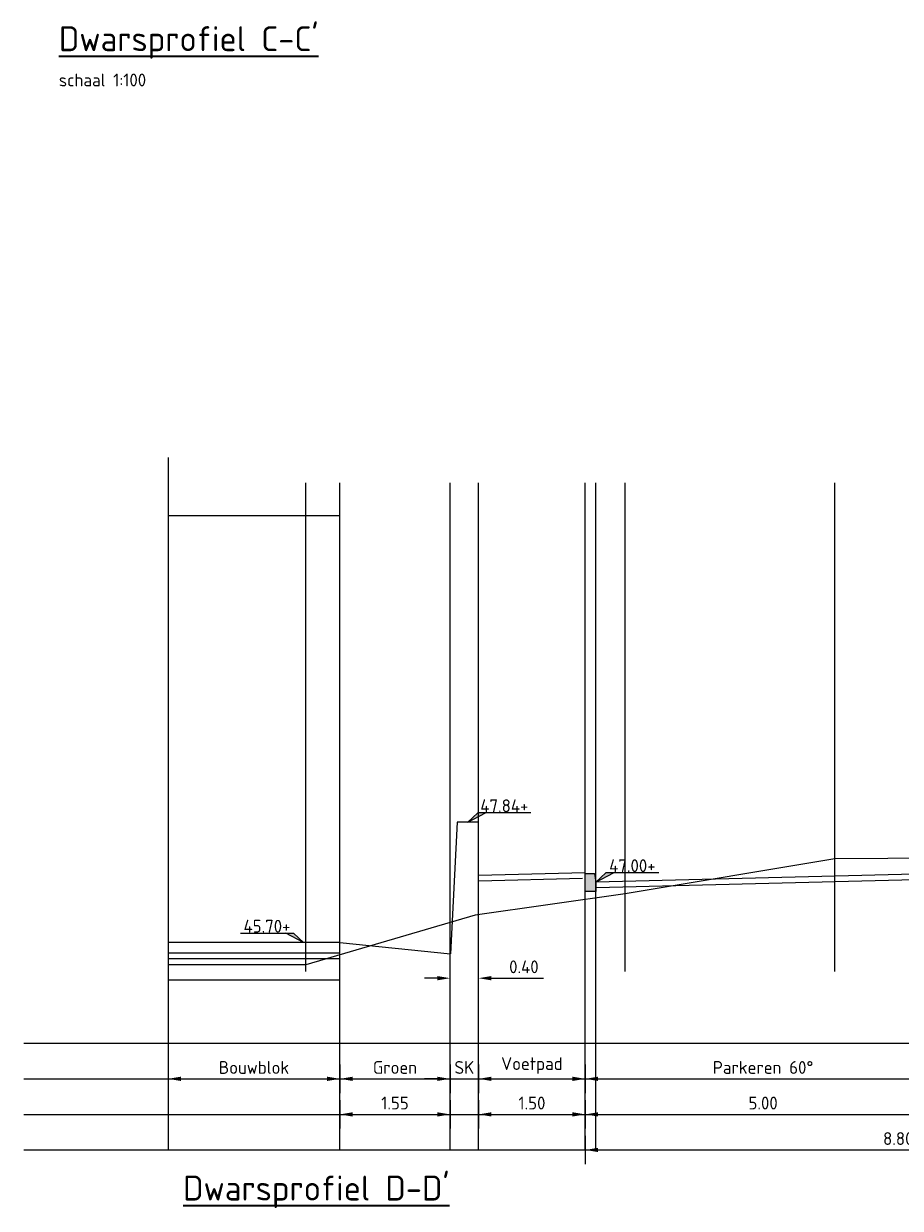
# Model space of a CAD drawing. Header units: metres. Extents: x 186340 to 190086, y 444329 to 445139.
# Tile 27 of 62: x 188586 to 188598, y 445018 to 445034. Entities that reach past the tile are written whole.
import ezdxf
from ezdxf.enums import TextEntityAlignment as Align

# ---------------------------------------------------------------- set-up
doc = ezdxf.new("R2010")
doc.units = ezdxf.units.M
doc.layers.get('0').update_dxf_attribs({"lineweight": 25})
doc.layers.get('Defpoints').update_dxf_attribs({"color": 5, "lineweight": 25})
doc.layers.add('B-WE-GR-MAAIVELD-GD', color=7, linetype='Continuous', lineweight=18, true_color=0x3f7f00)
for name, color, linetype, lineweight in [('N-WE-AL-HOOGTELABEL-SD', 7, 'Continuous', 25), ('N-WE-VH-ONTWERPLIJN-GD', 7, 'Continuous', 25), ('X-XX-AL-MAATVOERING-M', 7, 'Continuous', 18), ('X-XX-AL-T18D', 10, 'Continuous', 18), ('X-XX-AL-T35D', 50, 'Continuous', 35)]:
    doc.layers.add(name, color=color, linetype=linetype, lineweight=lineweight)
doc.layers.add('X-XX-AL-HULPLIJN-G', color=7, linetype='Continuous', lineweight=18, true_color=0xff7f9f, plot=False)
doc.styles.add('NLCS-ISO', font='NLCS-ISO.ttf')
doc.styles.add('NLCS-ISO-M100-T18', font='NLCS-ISO.ttf', dxfattribs={"height": 0.18})
doc.styles.add('NLCS-ISO-M100-T35', font='NLCS-ISO.ttf', dxfattribs={"height": 0.35})
doc.dimstyles.new('NLCS-M100-T18-PIJL_L2_H1', dxfattribs={"dimscale": 0.1, "dimtxt": 0.18, "dimasz": 1.8, "dimexe": 2, "dimexo": 2, "dimgap": 0.7, "dimtad": 1, "dimzin": 0, "dimdsep": 46, "dimtxsty": 'NLCS-ISO-M100-T18', "dimcen": 0, "dimdle": 2, "dimclrd": 256, "dimclre": 256, "dimclrt": 256, "dimadec": 1, "dimazin": 0, "dimtfac": 1, "dimtofl": 0, "dimtmove": 0, "dimatfit": 3, "dimfxl": 2, "dimfxlon": 1, "dimtfill": 1, "dimtfillclr": 256, "dimtolj": 1, "dimtzin": 0, "dimlwd": -1, "dimlwe": -1, "dimarcsym": 0})

# ---------------------------------------------------------------- blocks, each defined once
blk = doc.blocks.new('*U24')
blk.add_lwpolyline([(-8.84, 1.31), (-1.4, 1.31), (0, 0), (-2.46, 1.31)])
blk.add_solid([(-1.4, 1.31), (-2.46, 1.31), (0, 0)])
at = {"style": 'NLCS-ISO'}
blk.add_attdef('HGT', text='', height=1.8, dxfattribs=at).set_placement((-5.12, 1.41), align=Align.CENTER)
blk = doc.blocks.new('*U25')
blk.add_lwpolyline([(8.84, 1.31), (1.4, 1.31), (0, 0), (2.46, 1.31)])
blk.add_solid([(1.4, 1.31), (2.46, 1.31), (0, 0)])
at = {"style": 'NLCS-ISO'}
blk.add_attdef('HGT', text='', height=1.8, dxfattribs=at).set_placement((5.12, 1.41), align=Align.CENTER)
blk = doc.blocks.new('*D178')
at = {"layer": 'Defpoints', "color": 0, "transparency": 16777216}
for p in [(188588.146, 445019.845), (188590.561, 445019.845), (188590.561, 445019.345)]:
    blk.add_point(p, dxfattribs=at)
at = {"layer": 'X-XX-AL-MAATVOERING-M', "transparency": 16777216}
for p, q in [((188588.146, 445019.545), (188588.146, 445019.145)), ((188590.561, 445019.545), (188590.561, 445019.145)), ((188588.326, 445019.345), (188590.381, 445019.345))]:
    blk.add_line(p, q, dxfattribs=at)
for points in [[(188588.326, 445019.375), (188588.326, 445019.315), (188588.146, 445019.345)], [(188590.381, 445019.375), (188590.381, 445019.315), (188590.561, 445019.345)]]:
    blk.add_solid(points, dxfattribs=at)
at = {"layer": 'X-XX-AL-MAATVOERING-M', "transparency": 16777216, "insert": (188589.353, 445019.505), "char_height": 0.18, "attachment_point": 5, "style": 'NLCS-ISO-M100-T18', "bg_fill": 3, "box_fill_scale": 1.1, "bg_fill_color": 256, "bg_fill_true_color": 13158600, "bg_fill_transparency": 0}
blk.add_mtext('\\A1;Bouwblok', dxfattribs=at)
blk = doc.blocks.new('*D179')
at = {"layer": 'Defpoints', "color": 0, "transparency": 16777216}
for p in [(188590.561, 445019.845), (188592.111, 445019.845), (188592.111, 445019.345)]:
    blk.add_point(p, dxfattribs=at)
at = {"layer": 'X-XX-AL-MAATVOERING-M', "transparency": 16777216}
for p, q in [((188590.561, 445019.545), (188590.561, 445019.145)), ((188592.111, 445019.545), (188592.111, 445019.145)), ((188590.741, 445019.345), (188591.931, 445019.345))]:
    blk.add_line(p, q, dxfattribs=at)
for points in [[(188590.741, 445019.375), (188590.741, 445019.315), (188590.561, 445019.345)], [(188591.931, 445019.375), (188591.931, 445019.315), (188592.111, 445019.345)]]:
    blk.add_solid(points, dxfattribs=at)
at = {"layer": 'X-XX-AL-MAATVOERING-M', "transparency": 16777216, "insert": (188591.336, 445019.505), "char_height": 0.18, "attachment_point": 5, "style": 'NLCS-ISO-M100-T18', "bg_fill": 3, "box_fill_scale": 1.1, "bg_fill_color": 256, "bg_fill_true_color": 13158600, "bg_fill_transparency": 0}
blk.add_mtext('\\A1;Groen', dxfattribs=at)
blk = doc.blocks.new('*D180')
at = {"layer": 'Defpoints', "color": 0, "transparency": 16777216}
for p in [(188592.111, 445019.845), (188592.511, 445019.845)]:
    blk.add_point(p, dxfattribs=at)
at = {"layer": 'X-XX-AL-MAATVOERING-M', "transparency": 16777216}
for p, q in [((188592.111, 445019.545), (188592.111, 445019.145)), ((188592.511, 445019.545), (188592.511, 445019.145)), ((188591.931, 445019.345), (188591.751, 445019.345)), ((188592.691, 445019.345), (188592.871, 445019.345))]:
    blk.add_line(p, q, dxfattribs=at)
for points in [[(188591.931, 445019.375), (188591.931, 445019.315), (188592.111, 445019.345)], [(188592.691, 445019.375), (188592.691, 445019.315), (188592.511, 445019.345)]]:
    blk.add_solid(points, dxfattribs=at)
at = {"layer": 'X-XX-AL-MAATVOERING-M', "transparency": 16777216, "insert": (188592.311, 445019.505), "char_height": 0.18, "attachment_point": 5, "style": 'NLCS-ISO-M100-T18', "bg_fill": 3, "box_fill_scale": 1.1, "bg_fill_color": 256, "bg_fill_true_color": 13158600, "bg_fill_transparency": 0}
blk.add_mtext('\\A1;SK', dxfattribs=at)
at = {"layer": 'Defpoints', "color": 0, "transparency": 16777216}
blk.add_point((188592.511, 445019.345), dxfattribs=at)
blk = doc.blocks.new('*D181')
at = {"layer": 'Defpoints', "color": 0, "transparency": 16777216}
for p in [(188592.511, 445019.845), (188594.011, 445019.845), (188594.011, 445019.345)]:
    blk.add_point(p, dxfattribs=at)
at = {"layer": 'X-XX-AL-MAATVOERING-M', "transparency": 16777216}
for p, q in [((188592.511, 445019.545), (188592.511, 445019.145)), ((188594.011, 445019.545), (188594.011, 445019.145)), ((188592.691, 445019.345), (188593.831, 445019.345))]:
    blk.add_line(p, q, dxfattribs=at)
for points in [[(188592.691, 445019.375), (188592.691, 445019.315), (188592.511, 445019.345)], [(188593.831, 445019.375), (188593.831, 445019.315), (188594.011, 445019.345)]]:
    blk.add_solid(points, dxfattribs=at)
at = {"layer": 'X-XX-AL-MAATVOERING-M', "transparency": 16777216, "insert": (188593.261, 445019.532), "char_height": 0.18, "attachment_point": 5, "style": 'NLCS-ISO-M100-T18', "bg_fill": 3, "box_fill_scale": 1.1, "bg_fill_color": 256, "bg_fill_true_color": 13158600, "bg_fill_transparency": 0}
blk.add_mtext('\\A1;Voetpad', dxfattribs=at)
blk = doc.blocks.new('*D182')
at = {"layer": 'Defpoints', "color": 0, "transparency": 16777216}
for p in [(188594.011, 445019.845), (188599.011, 445019.845), (188599.011, 445019.345)]:
    blk.add_point(p, dxfattribs=at)
at = {"layer": 'X-XX-AL-MAATVOERING-M', "transparency": 16777216}
for p, q in [((188594.011, 445019.545), (188594.011, 445019.145)), ((188599.011, 445019.545), (188599.011, 445019.145)), ((188594.191, 445019.345), (188598.831, 445019.345))]:
    blk.add_line(p, q, dxfattribs=at)
for points in [[(188594.191, 445019.375), (188594.191, 445019.315), (188594.011, 445019.345)], [(188598.831, 445019.375), (188598.831, 445019.315), (188599.011, 445019.345)]]:
    blk.add_solid(points, dxfattribs=at)
at = {"layer": 'X-XX-AL-MAATVOERING-M', "transparency": 16777216, "insert": (188596.511, 445019.505), "char_height": 0.18, "attachment_point": 5, "style": 'NLCS-ISO-M100-T18', "bg_fill": 3, "box_fill_scale": 1.1, "bg_fill_color": 256, "bg_fill_true_color": 13158600, "bg_fill_transparency": 0}
blk.add_mtext('\\A1;Parkeren 60%%D', dxfattribs=at)
blk = doc.blocks.new('*D185')
at = {"layer": 'Defpoints', "color": 0, "transparency": 16777216}
for p in [(188590.561, 445019.345), (188592.111, 445019.345), (188592.111, 445018.845)]:
    blk.add_point(p, dxfattribs=at)
at = {"layer": 'X-XX-AL-MAATVOERING-M', "transparency": 16777216}
for p, q in [((188590.561, 445019.045), (188590.561, 445018.645)), ((188592.111, 445019.045), (188592.111, 445018.645)), ((188590.741, 445018.845), (188591.931, 445018.845))]:
    blk.add_line(p, q, dxfattribs=at)
for points in [[(188590.741, 445018.875), (188590.741, 445018.815), (188590.561, 445018.845)], [(188591.931, 445018.875), (188591.931, 445018.815), (188592.111, 445018.845)]]:
    blk.add_solid(points, dxfattribs=at)
at = {"layer": 'X-XX-AL-MAATVOERING-M', "transparency": 16777216, "insert": (188591.336, 445019.005), "char_height": 0.18, "attachment_point": 5, "style": 'NLCS-ISO-M100-T18', "bg_fill": 3, "box_fill_scale": 1.1, "bg_fill_color": 256, "bg_fill_true_color": 13158600, "bg_fill_transparency": 0}
blk.add_mtext('\\A1;1.55', dxfattribs=at)
blk = doc.blocks.new('*D186')
at = {"layer": 'Defpoints', "color": 0, "transparency": 16777216}
for p in [(188592.511, 445020.76), (188592.111, 445019.845), (188592.511, 445019.845)]:
    blk.add_point(p, dxfattribs=at)
at = {"layer": 'X-XX-AL-MAATVOERING-M', "transparency": 16777216}
for p, q in [((188592.111, 445020.56), (188592.111, 445020.96)), ((188592.511, 445020.56), (188592.511, 445020.96)), ((188591.931, 445020.76), (188591.751, 445020.76)), ((188592.691, 445020.76), (188593.425, 445020.76))]:
    blk.add_line(p, q, dxfattribs=at)
for points in [[(188591.931, 445020.79), (188591.931, 445020.73), (188592.111, 445020.76)], [(188592.691, 445020.79), (188592.691, 445020.73), (188592.511, 445020.76)]]:
    blk.add_solid(points, dxfattribs=at)
at = {"layer": 'X-XX-AL-MAATVOERING-M', "transparency": 16777216, "insert": (188593.148, 445020.92), "char_height": 0.18, "attachment_point": 5, "style": 'NLCS-ISO-M100-T18', "bg_fill": 3, "box_fill_scale": 1.1, "bg_fill_color": 256, "bg_fill_true_color": 13158600, "bg_fill_transparency": 0}
blk.add_mtext('\\A1;0.40', dxfattribs=at)
blk = doc.blocks.new('*D187')
at = {"layer": 'Defpoints', "color": 0, "transparency": 16777216}
for p in [(188592.511, 445019.345), (188594.011, 445019.345), (188594.011, 445018.845)]:
    blk.add_point(p, dxfattribs=at)
at = {"layer": 'X-XX-AL-MAATVOERING-M', "transparency": 16777216}
for p, q in [((188592.511, 445019.045), (188592.511, 445018.645)), ((188594.011, 445019.045), (188594.011, 445018.645)), ((188592.691, 445018.845), (188593.831, 445018.845))]:
    blk.add_line(p, q, dxfattribs=at)
for points in [[(188592.691, 445018.875), (188592.691, 445018.815), (188592.511, 445018.845)], [(188593.831, 445018.875), (188593.831, 445018.815), (188594.011, 445018.845)]]:
    blk.add_solid(points, dxfattribs=at)
at = {"layer": 'X-XX-AL-MAATVOERING-M', "transparency": 16777216, "insert": (188593.261, 445019.005), "char_height": 0.18, "attachment_point": 5, "style": 'NLCS-ISO-M100-T18', "bg_fill": 3, "box_fill_scale": 1.1, "bg_fill_color": 256, "bg_fill_true_color": 13158600, "bg_fill_transparency": 0}
blk.add_mtext('\\A1;1.50', dxfattribs=at)
blk = doc.blocks.new('*D188')
at = {"layer": 'Defpoints', "color": 0, "transparency": 16777216}
for p in [(188594.011, 445019.345), (188599.011, 445019.345), (188599.011, 445018.845)]:
    blk.add_point(p, dxfattribs=at)
at = {"layer": 'X-XX-AL-MAATVOERING-M', "transparency": 16777216}
for p, q in [((188594.011, 445019.045), (188594.011, 445018.645)), ((188599.011, 445019.045), (188599.011, 445018.645)), ((188594.191, 445018.845), (188598.831, 445018.845))]:
    blk.add_line(p, q, dxfattribs=at)
for points in [[(188594.191, 445018.875), (188594.191, 445018.815), (188594.011, 445018.845)], [(188598.831, 445018.875), (188598.831, 445018.815), (188599.011, 445018.845)]]:
    blk.add_solid(points, dxfattribs=at)
at = {"layer": 'X-XX-AL-MAATVOERING-M', "transparency": 16777216, "insert": (188596.511, 445019.005), "char_height": 0.18, "attachment_point": 5, "style": 'NLCS-ISO-M100-T18', "bg_fill": 3, "box_fill_scale": 1.1, "bg_fill_color": 256, "bg_fill_true_color": 13158600, "bg_fill_transparency": 0}
blk.add_mtext('\\A1;5.00', dxfattribs=at)
blk = doc.blocks.new('*D191')
at = {"layer": 'Defpoints', "color": 0, "transparency": 16777216}
for p in [(188594.011, 445018.845), (188602.811, 445018.845), (188602.811, 445018.345)]:
    blk.add_point(p, dxfattribs=at)
at = {"layer": 'X-XX-AL-MAATVOERING-M', "transparency": 16777216}
for p, q in [((188594.011, 445018.545), (188594.011, 445018.145)), ((188602.811, 445018.545), (188602.811, 445018.145)), ((188594.191, 445018.345), (188602.631, 445018.345))]:
    blk.add_line(p, q, dxfattribs=at)
for points in [[(188594.191, 445018.375), (188594.191, 445018.315), (188594.011, 445018.345)], [(188602.631, 445018.375), (188602.631, 445018.315), (188602.811, 445018.345)]]:
    blk.add_solid(points, dxfattribs=at)
at = {"layer": 'X-XX-AL-MAATVOERING-M', "transparency": 16777216, "insert": (188598.411, 445018.505), "char_height": 0.18, "attachment_point": 5, "style": 'NLCS-ISO-M100-T18', "bg_fill": 3, "box_fill_scale": 1.1, "bg_fill_color": 256, "bg_fill_true_color": 13158600, "bg_fill_transparency": 0}
blk.add_mtext('\\A1;8.80', dxfattribs=at)

msp = doc.modelspace()

# ---------------------------------------------------------------- hatches: boundary and pattern name
msp.add_hatch(color=253).paths.add_polyline_path([(188594.161, 445022.111), (188594.161, 445021.981), (188594.011, 445021.981), (188594.011, 445022.231), (188594.141, 445022.231)])

# ---------------------------------------------------------------- linework, layer by layer
at = {"flags": 128}
msp.add_lwpolyline([(188594.161, 445022.111), (188594.161, 445021.981)], dxfattribs=at)
at = {"layer": 'B-WE-GR-MAAIVELD-GD', "flags": 128}
for points in [[(188597.521, 445022.437), (188594.571, 445021.947)], [(188604.961, 445022.487), (188597.521, 445022.437)], [(188594.571, 445021.947), (188592.461, 445021.647)], [(188592.461, 445021.647), (188590.081, 445020.947)], [(188590.081, 445020.947), (188588.146, 445020.947)]]:
    msp.add_lwpolyline(points, dxfattribs=at)
at = {"layer": 'N-WE-VH-ONTWERPLIJN-GD', "flags": 128}
for points in [[(188590.561, 445021.16), (188590.561, 445027.26), (188588.146, 445027.26)], [(188604.811, 445022.377), (188594.161, 445022.111)], [(188594.011, 445022.231), (188594.011, 445022.241), (188592.511, 445022.204)], [(188604.813, 445022.297), (188594.163, 445022.031)], [(188593.974, 445022.16), (188592.513, 445022.124)], [(188590.561, 445021.26), (188588.146, 445021.26)], [(188590.561, 445021.11), (188588.146, 445021.11)], [(188590.561, 445021.03), (188588.146, 445021.03)], [(188590.561, 445020.73), (188588.146, 445020.73)]]:
    msp.add_lwpolyline(points, dxfattribs=at)
msp.add_lwpolyline([(188594.161, 445022.111), (188594.161, 445021.981), (188594.011, 445021.981), (188594.011, 445022.231), (188594.141, 445022.231)], close=True, dxfattribs=at)
at = {"layer": 'X-XX-AL-HULPLIJN-G'}
for p, q in [((188588.146, 445028.082), (188588.146, 445018.345)), ((188586.116, 445019.845), (188607.281, 445019.845)), ((188586.116, 445019.345), (188607.281, 445019.345)), ((188586.116, 445018.845), (188607.281, 445018.845)), ((188586.116, 445018.345), (188607.281, 445018.345))]:
    msp.add_line(p, q, dxfattribs=at)
at = {"layer": 'X-XX-AL-HULPLIJN-G', "flags": 128}
for points in [[(188590.081, 445020.854), (188590.081, 445027.724)], [(188590.561, 445018.345), (188590.561, 445027.724)], [(188592.111, 445018.345), (188592.111, 445027.724)], [(188592.511, 445018.345), (188592.511, 445027.724)], [(188594.011, 445018.345), (188594.011, 445027.724)], [(188594.161, 445018.345), (188594.161, 445027.724)], [(188594.571, 445020.854), (188594.571, 445027.724)], [(188597.521, 445020.854), (188597.521, 445027.724)]]:
    msp.add_lwpolyline(points, dxfattribs=at)
at = {"layer": 'X-XX-AL-MAATVOERING-M'}
for p, q in [((188592.211, 445022.953), (188592.114, 445021.104)), ((188592.511, 445022.953), (188592.211, 445022.953)), ((188590.561, 445021.26), (188592.114, 445021.104))]:
    msp.add_line(p, q, dxfattribs=at)
at = {"layer": 'X-XX-AL-MAATVOERING-M', "flags": 128}
msp.add_lwpolyline([(188592.511, 445022.203), (188592.511, 445022.953)], dxfattribs=at)

# ---------------------------------------------------------------- block references
at = {"layer": 'N-WE-AL-HOOGTELABEL-SD', "xscale": 0.1, "yscale": 0.1, "zscale": 0.1}
for name, p, values in [('*U25', (188592.361, 445022.953), {'HGT': '47.84+'}), ('*U25', (188594.161, 445022.111), {'HGT': '47.00+'}), ('*U24', (188590.048, 445021.26), {'HGT': '45.70+'})]:
    msp.add_blockref(name, p, dxfattribs=at).add_auto_attribs(values)

# ---------------------------------------------------------------- texts
at = {"layer": 'X-XX-AL-T18D', "insert": (188586.61, 445033.479), "char_height": 0.18, "attachment_point": 1, "style": 'NLCS-ISO-M100-T18'}
msp.add_mtext_dynamic_manual_height_columns('schaal 1:100', width=6.95788, gutter_width=0.5, heights=[0], dxfattribs=at)
at = {"layer": 'X-XX-AL-T35D', "char_height": 0.35, "attachment_point": 1, "style": 'NLCS-ISO-M100-T35'}
for s, insert in [("{\\LDwarsprofiel C-C' }", (188586.61, 445034.144)), ("{\\LDwarsprofiel D-D' }", (188588.356, 445017.984))]:
    msp.add_mtext_dynamic_manual_height_columns(s, width=6.95788, gutter_width=0.5, heights=[0], dxfattribs=dict(at, insert=insert))

# ---------------------------------------------------------------- next in the draw order: dimensions: what is measured, and where the dimension line sits
at = {"layer": 'X-XX-AL-MAATVOERING-M'}
dim = msp.add_linear_dim(base=(188590.561, 445019.345), p1=(188588.146, 445019.845), p2=(188590.561, 445019.845), text='Bouwblok', dimstyle='NLCS-M100-T18-PIJL_L2_H1', dxfattribs=at)
dim.commit()
dim.dimension.update_dxf_attribs({"geometry": '*D178', "text_midpoint": (188589.353, 445019.505)})

# ---------------------------------------------------------------- next in the draw order: dimensions: what is measured, and where the dimension line sits
dim = msp.add_linear_dim(base=(188592.111, 445019.345), p1=(188590.561, 445019.845), p2=(188592.111, 445019.845), text='Groen', dimstyle='NLCS-M100-T18-PIJL_L2_H1', dxfattribs=at)
dim.commit()
dim.dimension.update_dxf_attribs({"geometry": '*D179', "text_midpoint": (188591.336, 445019.505)})

# ---------------------------------------------------------------- next in the draw order: dimensions: what is measured, and where the dimension line sits
dim = msp.add_linear_dim(base=(188592.511, 445019.345), p1=(188592.111, 445019.845), p2=(188592.511, 445019.845), text='SK', dimstyle='NLCS-M100-T18-PIJL_L2_H1', dxfattribs=at)
dim.commit()
dim.dimension.update_dxf_attribs({"geometry": '*D180', "text_midpoint": (188592.311, 445019.505)})

# ---------------------------------------------------------------- next in the draw order: dimensions: what is measured, and where the dimension line sits
dim = msp.add_linear_dim(base=(188594.011, 445019.345), p1=(188592.511, 445019.845), p2=(188594.011, 445019.845), text='Voetpad', dimstyle='NLCS-M100-T18-PIJL_L2_H1', dxfattribs=at)
dim.commit()
dim.dimension.update_dxf_attribs({"geometry": '*D181', "text_midpoint": (188593.261, 445019.532)})
dim = msp.add_linear_dim(base=(188592.111, 445018.845), p1=(188590.561, 445019.345), p2=(188592.111, 445019.345), dimstyle='NLCS-M100-T18-PIJL_L2_H1', dxfattribs=at)
dim.commit()
dim.dimension.update_dxf_attribs({"geometry": '*D185', "text_midpoint": (188591.336, 445019.005)})

# ---------------------------------------------------------------- next in the draw order: dimensions: what is measured, and where the dimension line sits
dim = msp.add_linear_dim(base=(188592.511, 445020.76), p1=(188592.111, 445019.845), p2=(188592.511, 445019.845), dimstyle='NLCS-M100-T18-PIJL_L2_H1', dxfattribs=at)
dim.commit()
dim.dimension.update_dxf_attribs({"geometry": '*D186', "text_midpoint": (188593.148, 445020.92)})
dim = msp.add_linear_dim(base=(188599.011, 445019.345), p1=(188594.011, 445019.845), p2=(188599.011, 445019.845), text='Parkeren 60%%D', dimstyle='NLCS-M100-T18-PIJL_L2_H1', dxfattribs=at)
dim.commit()
dim.dimension.update_dxf_attribs({"geometry": '*D182', "text_midpoint": (188596.511, 445019.505)})

# ---------------------------------------------------------------- next in the draw order: dimensions: what is measured, and where the dimension line sits
dim = msp.add_linear_dim(base=(188594.011, 445018.845), p1=(188592.511, 445019.345), p2=(188594.011, 445019.345), dimstyle='NLCS-M100-T18-PIJL_L2_H1', dxfattribs=at)
dim.commit()
dim.dimension.update_dxf_attribs({"geometry": '*D187', "text_midpoint": (188593.261, 445019.005)})

# ---------------------------------------------------------------- next in the draw order: dimensions: what is measured, and where the dimension line sits
dim = msp.add_linear_dim(base=(188599.011, 445018.845), p1=(188594.011, 445019.345), p2=(188599.011, 445019.345), dimstyle='NLCS-M100-T18-PIJL_L2_H1', dxfattribs=at)
dim.commit()
dim.dimension.update_dxf_attribs({"geometry": '*D188', "text_midpoint": (188596.511, 445019.005)})

# ---------------------------------------------------------------- next in the draw order: dimensions: what is measured, and where the dimension line sits
dim = msp.add_linear_dim(base=(188602.811, 445018.345), p1=(188594.011, 445018.845), p2=(188602.811, 445018.845), dimstyle='NLCS-M100-T18-PIJL_L2_H1', dxfattribs=at)
dim.commit()
dim.dimension.update_dxf_attribs({"geometry": '*D191', "text_midpoint": (188598.411, 445018.505)})

doc.saveas('drawing.dxf')
